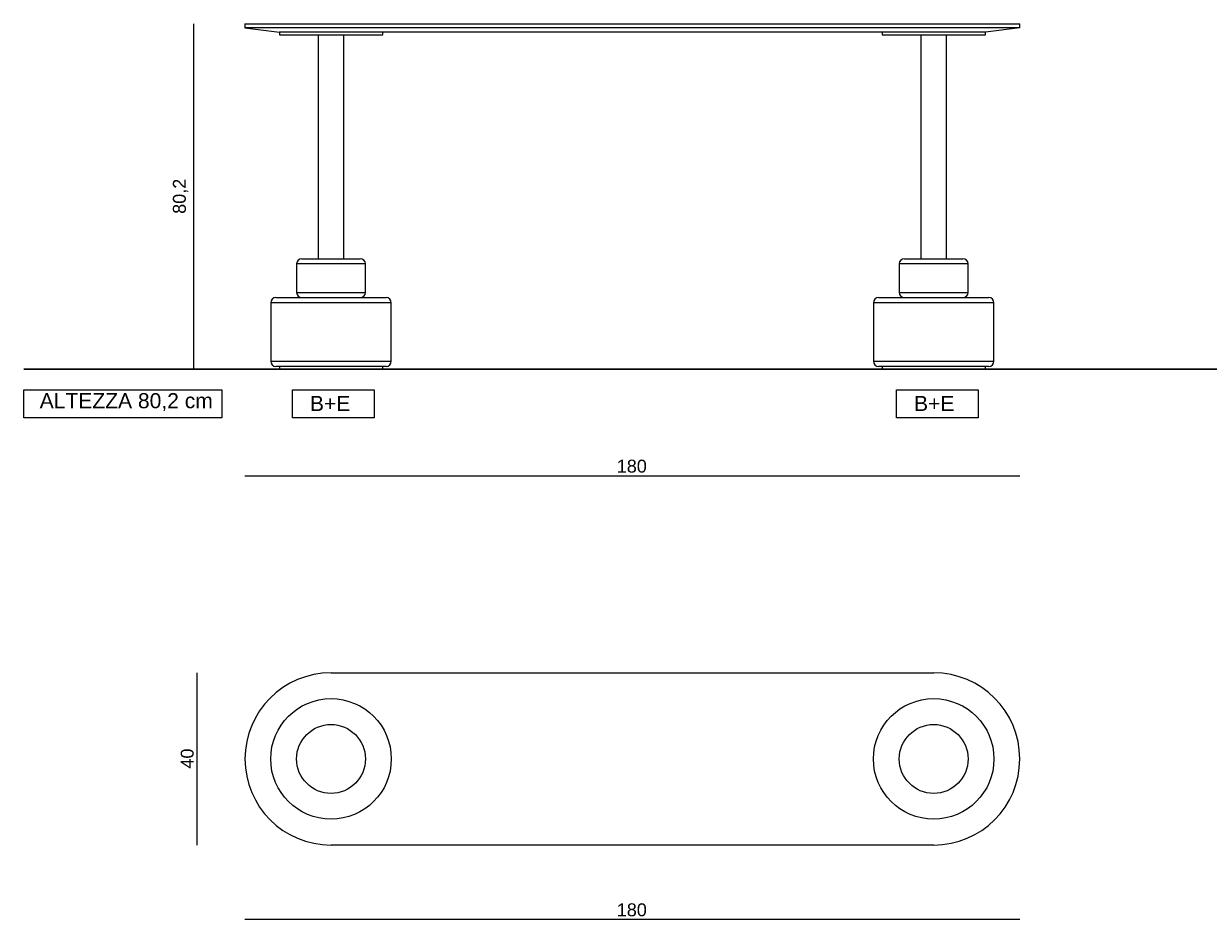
# Model space of a CAD drawing. Extents: x -935 to 1989, y -969 to 1811.
# Tile 9 of 20: x 1345 to 1620, y -969 to -761. Entities that reach past the tile are written whole.
import ezdxf

# ---------------------------------------------------------------- set-up
doc = ezdxf.new("R2010")
doc.units = 0
doc.header["$MEASUREMENT"] = 0
doc.layers.get('0').update_dxf_attribs({"lineweight": 0})

# ---------------------------------------------------------------- blocks, each defined once
blk = doc.blocks.new('Block_90')
at = {"color": 18, "lineweight": 9, "true_color": 0x000000}
blk.add_line((1384.05, -760.58), (1384.05, -840.78), dxfattribs=at)
at = {"insert": (1382.82, -804.74), "char_height": 0.2, "attachment_point": 7, "rotation": 90}
blk.add_mtext('\\C18;\\c0;\\FArial|b0|i0|c1;\\H3.000000;\\W1.000000;80,2', dxfattribs=at)
blk = doc.blocks.new('Block_91')
at = {"color": 18, "lineweight": 9, "true_color": 0x000000}
blk.add_line((1396, -865.54), (1576, -865.54), dxfattribs=at)
at = {"insert": (1482.37, -864.87), "char_height": 0.2, "attachment_point": 7}
blk.add_mtext('\\C18;\\c0;\\FArial|b0|i0|c1;\\H3.000000;\\W1.000000;180', dxfattribs=at)
blk = doc.blocks.new('Block_92')
at = {"color": 18, "lineweight": 9, "true_color": 0x000000}
blk.add_line((1384.79, -911.32), (1384.79, -951.32), dxfattribs=at)
at = {"insert": (1384.13, -933.57), "char_height": 0.2, "attachment_point": 7, "rotation": 90}
blk.add_mtext('\\C18;\\c0;\\FArial|b0|i0|c1;\\H3.000000;\\W1.000000;40', dxfattribs=at)
blk = doc.blocks.new('Block_93')
at = {"color": 18, "lineweight": 9, "true_color": 0x000000}
blk.add_line((1396, -968.56), (1576, -968.56), dxfattribs=at)
at = {"insert": (1482.37, -967.9), "char_height": 0.2, "attachment_point": 7}
blk.add_mtext('\\C18;\\c0;\\FArial|b0|i0|c1;\\H3.000000;\\W1.000000;180', dxfattribs=at)

msp = doc.modelspace()

# ---------------------------------------------------------------- linework, layer by layer
at = {"color": 18, "lineweight": 9, "true_color": 0x000000}
for p, q in [((1396, -760.58), (1396, -761.58)), ((1396, -760.58), (1416, -760.58)), ((1396, -761.58), (1404, -762.58)), ((1416, -761.58), (1396, -761.58)), ((1416, -760.58), (1556, -760.58)), ((1556, -761.58), (1416, -761.58)), ((1556, -760.58), (1576, -760.58)), ((1576, -761.58), (1556, -761.58)), ((1576, -761.58), (1568, -762.58)), ((1576, -761.58), (1576, -760.58)), ((1404, -762.58), (1404, -763.18)), ((1416, -762.58), (1404, -762.58)), ((1404, -763.18), (1416, -763.18)), ((1413, -763.18), (1413, -815.18)), ((1556, -762.58), (1416, -762.58)), ((1416, -763.18), (1428, -763.18)), ((1419, -815.18), (1419, -763.18)), ((1428, -763.18), (1428, -762.58)), ((1544, -762.58), (1544, -763.18)), ((1544, -763.18), (1556, -763.18)), ((1553, -763.18), (1553, -815.18)), ((1568, -762.58), (1556, -762.58)), ((1556, -763.18), (1568, -763.18)), ((1559, -815.18), (1559, -763.18)), ((1568, -763.18), (1568, -762.58)), ((1408, -816.38), (1408, -822.98)), ((1409.2, -815.18), (1422.8, -815.18)), ((1424, -822.98), (1424, -816.38)), ((1548, -816.38), (1548, -822.98)), ((1549.2, -815.18), (1562.8, -815.18)), ((1564, -822.98), (1564, -816.38)), ((1402, -825.38), (1402, -838.98)), ((1403.2, -824.18), (1428.8, -824.18)), ((1430, -838.98), (1430, -825.38)), ((1542, -825.38), (1542, -838.98)), ((1543.2, -824.18), (1568.8, -824.18)), ((1570, -838.98), (1570, -825.38)), ((1428.8, -840.18), (1403.2, -840.18)), ((1404, -840.18), (1404, -840.78)), ((1416, -840.78), (1404, -840.78)), ((1428, -840.78), (1416, -840.78)), ((1428, -840.78), (1428, -840.18)), ((1568.8, -840.18), (1543.2, -840.18)), ((1544, -840.18), (1544, -840.78)), ((1556, -840.78), (1544, -840.78)), ((1568, -840.78), (1556, -840.78)), ((1568, -840.78), (1568, -840.18)), ((1416, -911.32), (1556, -911.32)), ((1556, -951.32), (1416, -951.32))]:
    msp.add_line(p, q, dxfattribs=at)
at = {"color": 252, "lineweight": 9, "true_color": 0x848484}
for p, q in [((1424, -816.38), (1408, -816.38)), ((1564, -816.38), (1548, -816.38)), ((1430, -825.38), (1402, -825.38)), ((1408, -822.98), (1424, -822.98)), ((1570, -825.38), (1542, -825.38)), ((1548, -822.98), (1564, -822.98)), ((1402, -838.98), (1430, -838.98)), ((1542, -838.98), (1570, -838.98))]:
    msp.add_line(p, q, dxfattribs=at)
at = {"color": 18, "lineweight": 30, "true_color": 0x000000}
msp.add_line((1344.6, -840.78), (1989.35, -840.78), dxfattribs=at)
at = {"color": 18, "lineweight": 9, "true_color": 0x000000}
for points in [[(1344.6, -845.58), (1390.66, -845.58), (1390.66, -852.09), (1344.6, -852.09)], [(1407.04, -845.58), (1426.02, -845.58), (1426.02, -852.09), (1407.04, -852.09)], [(1547.39, -845.58), (1566.37, -845.58), (1566.37, -852.09), (1547.39, -852.09)]]:
    msp.add_lwpolyline(points, close=True, dxfattribs=at)
at = {"color": 252, "lineweight": 9, "true_color": 0x848484}
for centre, radius in [((1416, -931.32), 14), ((1556, -931.32), 14), ((1416, -931.32), 8), ((1556, -931.32), 8)]:
    msp.add_circle(centre, radius, dxfattribs=at)
at = {"color": 18, "lineweight": 9, "true_color": 0x000000}
for points in [[(1409.2, -815.18), (1408.53, -815.18), (1408, -815.72), (1408, -816.38)], [(1424, -816.38), (1424, -815.72), (1423.46, -815.18), (1422.8, -815.18)], [(1549.2, -815.18), (1548.53, -815.18), (1548, -815.72), (1548, -816.38)], [(1564, -816.38), (1564, -815.72), (1563.46, -815.18), (1562.8, -815.18)], [(1403.2, -824.18), (1402.53, -824.18), (1402, -824.72), (1402, -825.38)], [(1408, -822.98), (1408, -823.65), (1408.53, -824.18), (1409.2, -824.18)], [(1422.8, -824.18), (1423.46, -824.18), (1424, -823.65), (1424, -822.98)], [(1430, -825.38), (1430, -824.72), (1429.46, -824.18), (1428.8, -824.18)], [(1543.2, -824.18), (1542.53, -824.18), (1542, -824.72), (1542, -825.38)], [(1548, -822.98), (1548, -823.65), (1548.53, -824.18), (1549.2, -824.18)], [(1562.8, -824.18), (1563.46, -824.18), (1564, -823.65), (1564, -822.98)], [(1570, -825.38), (1570, -824.72), (1569.46, -824.18), (1568.8, -824.18)], [(1402, -838.98), (1402, -839.65), (1402.53, -840.18), (1403.2, -840.18)], [(1428.8, -840.18), (1429.46, -840.18), (1430, -839.65), (1430, -838.98)], [(1542, -838.98), (1542, -839.65), (1542.53, -840.18), (1543.2, -840.18)], [(1568.8, -840.18), (1569.46, -840.18), (1570, -839.65), (1570, -838.98)]]:
    msp.add_open_spline(points, degree=3, dxfattribs=at)
for points in [[(1416, -911.32), (1404.95, -911.32), (1396, -920.27), (1396, -931.32), (1396, -942.36), (1404.95, -951.32), (1416, -951.32)], [(1556, -951.32), (1567.04, -951.32), (1576, -942.36), (1576, -931.32), (1576, -920.27), (1567.04, -911.32), (1556, -911.32)]]:
    msp.add_open_spline(points, degree=3, knots=[0, 0, 0, 0, 1, 1, 1, 2, 2, 2, 2], dxfattribs=at)

# ---------------------------------------------------------------- block references
for name in ['Block_90', 'Block_91', 'Block_92', 'Block_93']:
    msp.add_blockref(name, (0, 0))

# ---------------------------------------------------------------- texts
at = {"char_height": 0.2, "attachment_point": 7}
for s, insert in [('\\C18;\\c0;\\FArial|b0|i0|c1;\\H3.500000;\\W1.000000;ALTEZZA 80,2 cm', (1348.32, -850.53)), ('\\C18;\\c0;\\FArial|b0|i0|c1;\\H3.500000;\\W1.000000;B+E', (1411.1, -850.52)), ('\\C18;\\c0;\\FArial|b0|i0|c1;\\H3.500000;\\W1.000000;B+E', (1551.45, -850.52))]:
    msp.add_mtext(s, dxfattribs=dict(at, insert=insert))

doc.saveas('drawing.dxf')
